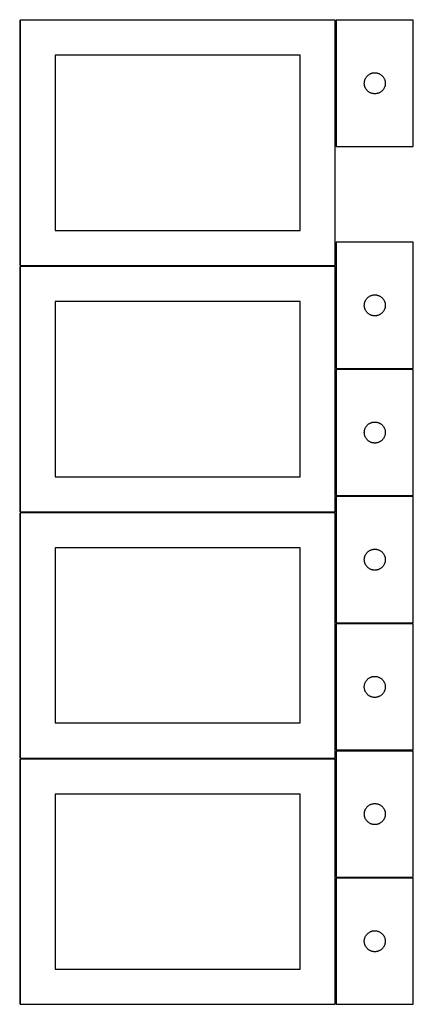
# Model space of a CAD drawing. Header units: millimetres. Extents: x 7 to 1493, y 7 to 2993.
# Tile 2 of 12: x 909 to 1471, y 7 to 1412. Entities that reach past the tile are written whole.
import ezdxf

# ---------------------------------------------------------------- set-up
doc = ezdxf.new("R2010")
doc.units = ezdxf.units.MM
doc.layers.add('COMMON', color=5, linetype='CONTINUOUS', true_color=0x0000ff)
doc.layers.add('CUT', color=7, linetype='CONTINUOUS', true_color=0x000000)

msp = doc.modelspace()

# ---------------------------------------------------------------- linework, layer by layer
at = {"layer": 'COMMON'}
for p, q in [((908.824235, 1411.074294), (908.824235, 1061.074294)), ((909.574236, 1411.824294), (1359.549609, 1411.824294)), ((1360.324236, 1411.074294), (1360.324236, 1231.074294)), ((1361.074237, 1411.824294), (1471.04961, 1411.824294)), ((1360.324236, 1094.123811), (1360.324236, 1061.074294)), ((908.824235, 1059.574293), (908.824235, 709.574293)), ((1359.574236, 1060.324294), (909.574236, 1060.324294)), ((1360.324236, 1059.574293), (1360.324236, 914.123811)), ((1360.324236, 912.62381), (1360.324236, 732.62381)), ((1361.074237, 913.37381), (1471.074237, 913.37381)), ((1361.099121, 731.873809), (1471.074237, 731.873809)), ((908.799608, 708.074292), (908.799608, 358.074292)), ((909.574236, 708.824292), (1359.549609, 708.824292)), ((1360.299609, 549.574341), (1360.299609, 369.574341)), ((1361.099121, 368.82434), (1471.04961, 368.82434)), ((908.774768, 356.549511), (908.774768, 6.549511)), ((1360.274769, 186.549511), (1360.274769, 6.549511))]:
    msp.add_line(p, q, dxfattribs=at)
at = {"layer": 'CUT'}
for p, q in [((1359.574236, 1411.074294), (909.574236, 1411.074294)), ((909.574236, 1411.074294), (909.574236, 1061.074294)), ((1359.574236, 1061.074294), (1359.574236, 1411.074294)), ((1471.074237, 1411.074294), (1361.074237, 1411.074294)), ((1361.074237, 1411.074294), (1361.074237, 1231.074294)), ((1471.074237, 1231.074294), (1471.074237, 1411.074294)), ((1309.574236, 1361.074294), (959.574236, 1361.074294)), ((959.574236, 1361.074294), (959.574236, 1111.074294)), ((1309.574236, 1111.074294), (1309.574236, 1361.074294)), ((1410.067428, 1334.819047), (1410.782955, 1335.110046)), ((1410.782955, 1335.110046), (1411.512514, 1335.363824)), ((1411.512514, 1335.363824), (1412.25417, 1335.57971)), ((1412.25417, 1335.57971), (1413.005956, 1335.757129)), ((1413.005956, 1335.757129), (1413.765878, 1335.895612)), ((1413.765878, 1335.895612), (1414.531922, 1335.994792)), ((1414.531922, 1335.994792), (1415.302055, 1336.054405)), ((1415.302055, 1336.054405), (1416.074237, 1336.074294)), ((1416.074237, 1336.074294), (1416.846418, 1336.054405)), ((1416.846418, 1336.054405), (1417.616552, 1335.994792)), ((1417.616552, 1335.994792), (1418.382595, 1335.895612)), ((1418.382595, 1335.895612), (1419.142518, 1335.757129)), ((1419.142518, 1335.757129), (1419.894303, 1335.57971)), ((1419.894303, 1335.57971), (1420.635959, 1335.363824)), ((1420.635959, 1335.363824), (1421.365518, 1335.110046)), ((1421.365518, 1335.110046), (1422.081045, 1334.819047)), ((1401.07921, 1321.460512), (1401.118974, 1322.231926)), ((1401.07921, 1320.688075), (1401.07921, 1321.460512)), ((1401.118974, 1322.231926), (1401.198397, 1323.000269)), ((1401.198397, 1323.000269), (1401.317267, 1323.763505)), ((1401.317267, 1323.763505), (1401.475271, 1324.51961)), ((1401.475271, 1324.51961), (1401.671989, 1325.266578)), ((1401.671989, 1325.266578), (1401.906898, 1326.002429)), ((1401.906898, 1326.002429), (1402.179377, 1326.725212)), ((1402.179377, 1326.725212), (1402.488703, 1327.43301)), ((1402.488703, 1327.43301), (1402.834055, 1328.123945)), ((1402.834055, 1328.123945), (1403.214517, 1328.796186)), ((1403.214517, 1328.796186), (1403.629081, 1329.44795)), ((1403.629081, 1329.44795), (1404.076648, 1330.077508)), ((1404.076648, 1330.077508), (1404.55603, 1330.683191)), ((1404.55603, 1330.683191), (1405.065956, 1331.263394)), ((1405.065956, 1331.263394), (1405.605074, 1331.816577)), ((1405.605074, 1331.816577), (1406.171955, 1332.341273)), ((1406.171955, 1332.341273), (1406.765094, 1332.836091)), ((1406.765094, 1332.836091), (1407.38292, 1333.299719)), ((1407.38292, 1333.299719), (1408.023794, 1333.730927)), ((1408.023794, 1333.730927), (1408.686016, 1334.128572)), ((1408.686016, 1334.128572), (1409.36783, 1334.4916)), ((1409.36783, 1334.4916), (1410.067428, 1334.819047)), ((1422.081045, 1334.819047), (1422.780644, 1334.4916)), ((1422.780644, 1334.4916), (1423.462458, 1334.128572)), ((1423.462458, 1334.128572), (1424.12468, 1333.730927)), ((1424.12468, 1333.730927), (1424.765553, 1333.299719)), ((1424.765553, 1333.299719), (1425.383379, 1332.836091)), ((1425.383379, 1332.836091), (1425.976518, 1332.341273)), ((1425.976518, 1332.341273), (1426.543399, 1331.816577)), ((1426.543399, 1331.816577), (1427.082517, 1331.263394)), ((1427.082517, 1331.263394), (1427.592443, 1330.683191)), ((1427.592443, 1330.683191), (1428.071825, 1330.077508)), ((1428.071825, 1330.077508), (1428.519392, 1329.44795)), ((1428.519392, 1329.44795), (1428.933956, 1328.796186)), ((1428.933956, 1328.796186), (1429.314419, 1328.123945)), ((1429.314419, 1328.123945), (1429.659771, 1327.43301)), ((1429.659771, 1327.43301), (1429.969096, 1326.725212)), ((1429.969096, 1326.725212), (1430.241575, 1326.002429)), ((1430.241575, 1326.002429), (1430.476485, 1325.266578)), ((1430.476485, 1325.266578), (1430.673202, 1324.51961)), ((1430.673202, 1324.51961), (1430.831206, 1323.763505)), ((1430.831206, 1323.763505), (1430.950077, 1323.000269)), ((1430.950077, 1323.000269), (1431.0295, 1322.231926)), ((1431.0295, 1322.231926), (1431.069264, 1321.460512)), ((1431.069264, 1321.460512), (1431.069264, 1320.688075)), ((1401.118974, 1319.916662), (1401.07921, 1320.688075)), ((1401.198397, 1319.148318), (1401.118974, 1319.916662)), ((1401.317267, 1318.385082), (1401.198397, 1319.148318)), ((1401.475271, 1317.628978), (1401.317267, 1318.385082)), ((1401.671989, 1316.882009), (1401.475271, 1317.628978)), ((1401.906898, 1316.146158), (1401.671989, 1316.882009)), ((1402.179377, 1315.423375), (1401.906898, 1316.146158)), ((1402.488703, 1314.715578), (1402.179377, 1315.423375)), ((1402.834055, 1314.024643), (1402.488703, 1314.715578)), ((1403.214517, 1313.352402), (1402.834055, 1314.024643)), ((1403.629081, 1312.700638), (1403.214517, 1313.352402)), ((1404.076648, 1312.07108), (1403.629081, 1312.700638)), ((1404.55603, 1311.465396), (1404.076648, 1312.07108)), ((1405.065956, 1310.885194), (1404.55603, 1311.465396)), ((1405.605074, 1310.332011), (1405.065956, 1310.885194)), ((1406.171955, 1309.807315), (1405.605074, 1310.332011)), ((1406.765094, 1309.312497), (1406.171955, 1309.807315)), ((1407.38292, 1308.848869), (1406.765094, 1309.312497)), ((1408.023794, 1308.41766), (1407.38292, 1308.848869)), ((1408.686016, 1308.020015), (1408.023794, 1308.41766)), ((1409.36783, 1307.656988), (1408.686016, 1308.020015)), ((1410.067428, 1307.32954), (1409.36783, 1307.656988)), ((1410.782955, 1307.038541), (1410.067428, 1307.32954)), ((1411.512514, 1306.784763), (1410.782955, 1307.038541)), ((1421.365518, 1307.038541), (1420.635959, 1306.784763)), ((1422.081045, 1307.32954), (1421.365518, 1307.038541)), ((1422.780644, 1307.656988), (1422.081045, 1307.32954)), ((1423.462458, 1308.020015), (1422.780644, 1307.656988)), ((1424.12468, 1308.41766), (1423.462458, 1308.020015)), ((1424.765553, 1308.848869), (1424.12468, 1308.41766)), ((1425.383379, 1309.312497), (1424.765553, 1308.848869)), ((1425.976518, 1309.807315), (1425.383379, 1309.312497)), ((1426.543399, 1310.332011), (1425.976518, 1309.807315)), ((1427.082517, 1310.885194), (1426.543399, 1310.332011)), ((1427.592443, 1311.465396), (1427.082517, 1310.885194)), ((1428.071825, 1312.07108), (1427.592443, 1311.465396)), ((1428.519392, 1312.700638), (1428.071825, 1312.07108)), ((1428.933956, 1313.352402), (1428.519392, 1312.700638)), ((1429.314419, 1314.024643), (1428.933956, 1313.352402)), ((1429.659771, 1314.715578), (1429.314419, 1314.024643)), ((1429.969096, 1315.423375), (1429.659771, 1314.715578)), ((1430.241575, 1316.146158), (1429.969096, 1315.423375)), ((1430.476485, 1316.882009), (1430.241575, 1316.146158)), ((1430.673202, 1317.628978), (1430.476485, 1316.882009)), ((1430.831206, 1318.385082), (1430.673202, 1317.628978)), ((1430.950077, 1319.148318), (1430.831206, 1318.385082)), ((1431.0295, 1319.916662), (1430.950077, 1319.148318)), ((1431.069264, 1320.688075), (1431.0295, 1319.916662)), ((1412.25417, 1306.568878), (1411.512514, 1306.784763)), ((1413.005956, 1306.391458), (1412.25417, 1306.568878)), ((1413.765878, 1306.252975), (1413.005956, 1306.391458)), ((1414.531922, 1306.153796), (1413.765878, 1306.252975)), ((1415.302055, 1306.094182), (1414.531922, 1306.153796)), ((1416.074237, 1306.074294), (1415.302055, 1306.094182)), ((1416.846418, 1306.094182), (1416.074237, 1306.074294)), ((1417.616552, 1306.153796), (1416.846418, 1306.094182)), ((1418.382595, 1306.252975), (1417.616552, 1306.153796)), ((1419.142518, 1306.391458), (1418.382595, 1306.252975)), ((1419.894303, 1306.568878), (1419.142518, 1306.391458)), ((1420.635959, 1306.784763), (1419.894303, 1306.568878)), ((1361.074237, 1231.074294), (1471.074237, 1231.074294)), ((959.574236, 1111.074294), (1309.574236, 1111.074294)), ((1471.074237, 1094.123811), (1361.074237, 1094.123811)), ((1361.074237, 1094.123811), (1361.074237, 914.123811)), ((1471.074237, 914.123811), (1471.074237, 1094.123811)), ((909.574236, 1061.074294), (1359.574236, 1061.074294)), ((1359.574236, 1059.574293), (909.574236, 1059.574293)), ((909.574236, 1059.574293), (909.574236, 709.574293)), ((1359.574236, 709.574293), (1359.574236, 1059.574293)), ((1402.834055, 1011.173462), (1403.214517, 1011.845703)), ((1403.214517, 1011.845703), (1403.629081, 1012.497467)), ((1403.629081, 1012.497467), (1404.076648, 1013.127025)), ((1404.076648, 1013.127025), (1404.55603, 1013.732709)), ((1404.55603, 1013.732709), (1405.065956, 1014.312911)), ((1405.065956, 1014.312911), (1405.605074, 1014.866094)), ((1405.605074, 1014.866094), (1406.171955, 1015.39079)), ((1406.171955, 1015.39079), (1406.765094, 1015.885608)), ((1406.765094, 1015.885608), (1407.38292, 1016.349236)), ((1407.38292, 1016.349236), (1408.023794, 1016.780445)), ((1408.023794, 1016.780445), (1408.686016, 1017.17809)), ((1408.686016, 1017.17809), (1409.36783, 1017.541117)), ((1409.36783, 1017.541117), (1410.067428, 1017.868565)), ((1410.067428, 1017.868565), (1410.782955, 1018.159564)), ((1410.782955, 1018.159564), (1411.512514, 1018.413342)), ((1411.512514, 1018.413342), (1412.25417, 1018.629227)), ((1412.25417, 1018.629227), (1413.005956, 1018.806646)), ((1413.005956, 1018.806646), (1413.765878, 1018.94513)), ((1413.765878, 1018.94513), (1414.531922, 1019.044309)), ((1414.531922, 1019.044309), (1415.302055, 1019.103923)), ((1415.302055, 1019.103923), (1416.074237, 1019.123811)), ((1416.074237, 1019.123811), (1416.846418, 1019.103923)), ((1416.846418, 1019.103923), (1417.616552, 1019.044309)), ((1417.616552, 1019.044309), (1418.382595, 1018.94513)), ((1418.382595, 1018.94513), (1419.142518, 1018.806646)), ((1419.142518, 1018.806646), (1419.894303, 1018.629227)), ((1419.894303, 1018.629227), (1420.635959, 1018.413342)), ((1420.635959, 1018.413342), (1421.365518, 1018.159564)), ((1421.365518, 1018.159564), (1422.081045, 1017.868565)), ((1422.081045, 1017.868565), (1422.780644, 1017.541117)), ((1422.780644, 1017.541117), (1423.462458, 1017.17809)), ((1423.462458, 1017.17809), (1424.12468, 1016.780445)), ((1424.12468, 1016.780445), (1424.765553, 1016.349236)), ((1424.765553, 1016.349236), (1425.383379, 1015.885608)), ((1425.383379, 1015.885608), (1425.976518, 1015.39079)), ((1425.976518, 1015.39079), (1426.543399, 1014.866094)), ((1426.543399, 1014.866094), (1427.082517, 1014.312911)), ((1427.082517, 1014.312911), (1427.592443, 1013.732709)), ((1427.592443, 1013.732709), (1428.071825, 1013.127025)), ((1428.071825, 1013.127025), (1428.519392, 1012.497467)), ((1428.519392, 1012.497467), (1428.933956, 1011.845703)), ((1428.933956, 1011.845703), (1429.314419, 1011.173462)), ((1309.574236, 1009.574293), (959.574236, 1009.574293)), ((959.574236, 1009.574293), (959.574236, 759.574293)), ((1309.574236, 759.574293), (1309.574236, 1009.574293)), ((1401.07921, 1004.51003), (1401.118974, 1005.281443)), ((1401.07921, 1003.737593), (1401.07921, 1004.51003)), ((1401.118974, 1002.966179), (1401.07921, 1003.737593)), ((1401.118974, 1005.281443), (1401.198397, 1006.049787)), ((1401.198397, 1002.197836), (1401.118974, 1002.966179)), ((1401.198397, 1006.049787), (1401.317267, 1006.813023)), ((1401.317267, 1001.4346), (1401.198397, 1002.197836)), ((1401.317267, 1006.813023), (1401.475271, 1007.569127)), ((1401.475271, 1000.678495), (1401.317267, 1001.4346)), ((1401.475271, 1007.569127), (1401.671989, 1008.316096)), ((1401.671989, 999.931527), (1401.475271, 1000.678495)), ((1401.671989, 1008.316096), (1401.906898, 1009.051947)), ((1401.906898, 999.195675), (1401.671989, 999.931527)), ((1401.906898, 1009.051947), (1402.179377, 1009.77473)), ((1402.179377, 998.472893), (1401.906898, 999.195675)), ((1402.179377, 1009.77473), (1402.488703, 1010.482527)), ((1402.488703, 997.765095), (1402.179377, 998.472893)), ((1402.488703, 1010.482527), (1402.834055, 1011.173462)), ((1402.834055, 997.07416), (1402.488703, 997.765095)), ((1429.314419, 1011.173462), (1429.659771, 1010.482527)), ((1429.659771, 997.765095), (1429.314419, 997.07416)), ((1429.659771, 1010.482527), (1429.969096, 1009.77473)), ((1429.969096, 998.472893), (1429.659771, 997.765095)), ((1429.969096, 1009.77473), (1430.241575, 1009.051947)), ((1430.241575, 999.195675), (1429.969096, 998.472893)), ((1430.241575, 1009.051947), (1430.476485, 1008.316096)), ((1430.476485, 999.931527), (1430.241575, 999.195675)), ((1430.476485, 1008.316096), (1430.673202, 1007.569127)), ((1430.673202, 1000.678495), (1430.476485, 999.931527)), ((1430.673202, 1007.569127), (1430.831206, 1006.813023)), ((1430.831206, 1001.4346), (1430.673202, 1000.678495)), ((1430.831206, 1006.813023), (1430.950077, 1006.049787)), ((1430.950077, 1002.197836), (1430.831206, 1001.4346)), ((1430.950077, 1006.049787), (1431.0295, 1005.281443)), ((1431.0295, 1002.966179), (1430.950077, 1002.197836)), ((1431.0295, 1005.281443), (1431.069264, 1004.51003)), ((1431.069264, 1003.737593), (1431.0295, 1002.966179)), ((1431.069264, 1004.51003), (1431.069264, 1003.737593)), ((1403.214517, 996.401919), (1402.834055, 997.07416)), ((1403.629081, 995.750155), (1403.214517, 996.401919)), ((1404.076648, 995.120597), (1403.629081, 995.750155)), ((1404.55603, 994.514914), (1404.076648, 995.120597)), ((1405.065956, 993.934711), (1404.55603, 994.514914)), ((1405.605074, 993.381528), (1405.065956, 993.934711)), ((1406.171955, 992.856832), (1405.605074, 993.381528)), ((1406.765094, 992.362014), (1406.171955, 992.856832)), ((1407.38292, 991.898386), (1406.765094, 992.362014)), ((1408.023794, 991.467178), (1407.38292, 991.898386)), ((1408.686016, 991.069533), (1408.023794, 991.467178)), ((1409.36783, 990.706505), (1408.686016, 991.069533)), ((1410.067428, 990.379058), (1409.36783, 990.706505)), ((1410.782955, 990.088059), (1410.067428, 990.379058)), ((1411.512514, 989.834281), (1410.782955, 990.088059)), ((1412.25417, 989.618395), (1411.512514, 989.834281)), ((1413.005956, 989.440976), (1412.25417, 989.618395)), ((1413.765878, 989.302493), (1413.005956, 989.440976)), ((1414.531922, 989.203313), (1413.765878, 989.302493)), ((1415.302055, 989.1437), (1414.531922, 989.203313)), ((1416.074237, 989.123811), (1415.302055, 989.1437)), ((1416.846418, 989.1437), (1416.074237, 989.123811)), ((1417.616552, 989.203313), (1416.846418, 989.1437)), ((1418.382595, 989.302493), (1417.616552, 989.203313)), ((1419.142518, 989.440976), (1418.382595, 989.302493)), ((1419.894303, 989.618395), (1419.142518, 989.440976)), ((1420.635959, 989.834281), (1419.894303, 989.618395)), ((1421.365518, 990.088059), (1420.635959, 989.834281)), ((1422.081045, 990.379058), (1421.365518, 990.088059)), ((1422.780644, 990.706505), (1422.081045, 990.379058)), ((1423.462458, 991.069533), (1422.780644, 990.706505)), ((1424.12468, 991.467178), (1423.462458, 991.069533)), ((1424.765553, 991.898386), (1424.12468, 991.467178)), ((1425.383379, 992.362014), (1424.765553, 991.898386)), ((1425.976518, 992.856832), (1425.383379, 992.362014)), ((1426.543399, 993.381528), (1425.976518, 992.856832)), ((1427.082517, 993.934711), (1426.543399, 993.381528)), ((1427.592443, 994.514914), (1427.082517, 993.934711)), ((1428.071825, 995.120597), (1427.592443, 994.514914)), ((1428.519392, 995.750155), (1428.071825, 995.120597)), ((1428.933956, 996.401919), (1428.519392, 995.750155)), ((1429.314419, 997.07416), (1428.933956, 996.401919)), ((1361.074237, 914.123811), (1471.074237, 914.123811)), ((1471.074237, 912.62381), (1361.074237, 912.62381)), ((1361.074237, 912.62381), (1361.074237, 732.62381)), ((1471.074237, 732.62381), (1471.074237, 912.62381)), ((1402.488703, 828.982526), (1402.834055, 829.673461)), ((1402.834055, 829.673461), (1403.214517, 830.345702)), ((1403.214517, 830.345702), (1403.629081, 830.997466)), ((1403.629081, 830.997466), (1404.076648, 831.627024)), ((1404.076648, 831.627024), (1404.55603, 832.232708)), ((1404.55603, 832.232708), (1405.065956, 832.81291)), ((1405.065956, 832.81291), (1405.605074, 833.366093)), ((1405.605074, 833.366093), (1406.171955, 833.890789)), ((1406.171955, 833.890789), (1406.765094, 834.385607)), ((1406.765094, 834.385607), (1407.38292, 834.849235)), ((1407.38292, 834.849235), (1408.023794, 835.280444)), ((1408.023794, 835.280444), (1408.686016, 835.678089)), ((1408.686016, 835.678089), (1409.36783, 836.041116)), ((1409.36783, 836.041116), (1410.067428, 836.368564)), ((1410.067428, 836.368564), (1410.782955, 836.659563)), ((1410.782955, 836.659563), (1411.512514, 836.913341)), ((1411.512514, 836.913341), (1412.25417, 837.129226)), ((1412.25417, 837.129226), (1413.005956, 837.306645)), ((1413.005956, 837.306645), (1413.765878, 837.445129)), ((1413.765878, 837.445129), (1414.531922, 837.544308)), ((1414.531922, 837.544308), (1415.302055, 837.603922)), ((1415.302055, 837.603922), (1416.074237, 837.62381)), ((1416.074237, 837.62381), (1416.846418, 837.603922)), ((1416.846418, 837.603922), (1417.616552, 837.544308)), ((1417.616552, 837.544308), (1418.382595, 837.445129)), ((1418.382595, 837.445129), (1419.142518, 837.306645)), ((1419.142518, 837.306645), (1419.894303, 837.129226)), ((1419.894303, 837.129226), (1420.635959, 836.913341)), ((1420.635959, 836.913341), (1421.365518, 836.659563)), ((1421.365518, 836.659563), (1422.081045, 836.368564)), ((1422.081045, 836.368564), (1422.780644, 836.041116)), ((1422.780644, 836.041116), (1423.462458, 835.678089)), ((1423.462458, 835.678089), (1424.12468, 835.280444)), ((1424.12468, 835.280444), (1424.765553, 834.849235)), ((1424.765553, 834.849235), (1425.383379, 834.385607)), ((1425.383379, 834.385607), (1425.976518, 833.890789)), ((1425.976518, 833.890789), (1426.543399, 833.366093)), ((1426.543399, 833.366093), (1427.082517, 832.81291)), ((1427.082517, 832.81291), (1427.592443, 832.232708)), ((1427.592443, 832.232708), (1428.071825, 831.627024)), ((1428.071825, 831.627024), (1428.519392, 830.997466)), ((1428.519392, 830.997466), (1428.933956, 830.345702)), ((1428.933956, 830.345702), (1429.314419, 829.673461)), ((1429.314419, 829.673461), (1429.659771, 828.982526)), ((1401.07921, 823.010029), (1401.118974, 823.781442)), ((1401.07921, 822.237592), (1401.07921, 823.010029)), ((1401.118974, 821.466178), (1401.07921, 822.237592)), ((1401.118974, 823.781442), (1401.198397, 824.549786)), ((1401.198397, 820.697835), (1401.118974, 821.466178)), ((1401.198397, 824.549786), (1401.317267, 825.313022)), ((1401.317267, 819.934599), (1401.198397, 820.697835)), ((1401.317267, 825.313022), (1401.475271, 826.069126)), ((1401.475271, 819.178494), (1401.317267, 819.934599)), ((1401.475271, 826.069126), (1401.671989, 826.816095)), ((1401.671989, 818.431526), (1401.475271, 819.178494)), ((1401.671989, 826.816095), (1401.906898, 827.551946)), ((1401.906898, 817.695674), (1401.671989, 818.431526)), ((1401.906898, 827.551946), (1402.179377, 828.274729)), ((1402.179377, 816.972892), (1401.906898, 817.695674)), ((1402.179377, 828.274729), (1402.488703, 828.982526)), ((1402.488703, 816.265094), (1402.179377, 816.972892)), ((1402.834055, 815.574159), (1402.488703, 816.265094)), ((1403.214517, 814.901918), (1402.834055, 815.574159)), ((1429.314419, 815.574159), (1428.933956, 814.901918)), ((1429.659771, 816.265094), (1429.314419, 815.574159)), ((1429.659771, 828.982526), (1429.969096, 828.274729)), ((1429.969096, 816.972892), (1429.659771, 816.265094)), ((1429.969096, 828.274729), (1430.241575, 827.551946)), ((1430.241575, 817.695674), (1429.969096, 816.972892)), ((1430.241575, 827.551946), (1430.476485, 826.816095)), ((1430.476485, 818.431526), (1430.241575, 817.695674)), ((1430.476485, 826.816095), (1430.673202, 826.069126)), ((1430.673202, 819.178494), (1430.476485, 818.431526)), ((1430.673202, 826.069126), (1430.831206, 825.313022)), ((1430.831206, 819.934599), (1430.673202, 819.178494)), ((1430.831206, 825.313022), (1430.950077, 824.549786)), ((1430.950077, 820.697835), (1430.831206, 819.934599)), ((1430.950077, 824.549786), (1431.0295, 823.781442)), ((1431.0295, 821.466178), (1430.950077, 820.697835)), ((1431.0295, 823.781442), (1431.069264, 823.010029)), ((1431.069264, 822.237592), (1431.0295, 821.466178)), ((1431.069264, 823.010029), (1431.069264, 822.237592)), ((1403.629081, 814.250154), (1403.214517, 814.901918)), ((1404.076648, 813.620596), (1403.629081, 814.250154)), ((1404.55603, 813.014913), (1404.076648, 813.620596)), ((1405.065956, 812.43471), (1404.55603, 813.014913)), ((1405.605074, 811.881527), (1405.065956, 812.43471)), ((1406.171955, 811.356831), (1405.605074, 811.881527)), ((1406.765094, 810.862013), (1406.171955, 811.356831)), ((1407.38292, 810.398385), (1406.765094, 810.862013)), ((1408.023794, 809.967177), (1407.38292, 810.398385)), ((1408.686016, 809.569532), (1408.023794, 809.967177)), ((1409.36783, 809.206504), (1408.686016, 809.569532)), ((1410.067428, 808.879057), (1409.36783, 809.206504)), ((1410.782955, 808.588058), (1410.067428, 808.879057)), ((1411.512514, 808.33428), (1410.782955, 808.588058)), ((1412.25417, 808.118394), (1411.512514, 808.33428)), ((1413.005956, 807.940975), (1412.25417, 808.118394)), ((1413.765878, 807.802492), (1413.005956, 807.940975)), ((1414.531922, 807.703312), (1413.765878, 807.802492)), ((1415.302055, 807.643699), (1414.531922, 807.703312)), ((1416.074237, 807.62381), (1415.302055, 807.643699)), ((1416.846418, 807.643699), (1416.074237, 807.62381)), ((1417.616552, 807.703312), (1416.846418, 807.643699)), ((1418.382595, 807.802492), (1417.616552, 807.703312)), ((1419.142518, 807.940975), (1418.382595, 807.802492)), ((1419.894303, 808.118394), (1419.142518, 807.940975)), ((1420.635959, 808.33428), (1419.894303, 808.118394)), ((1421.365518, 808.588058), (1420.635959, 808.33428)), ((1422.081045, 808.879057), (1421.365518, 808.588058)), ((1422.780644, 809.206504), (1422.081045, 808.879057)), ((1423.462458, 809.569532), (1422.780644, 809.206504)), ((1424.12468, 809.967177), (1423.462458, 809.569532)), ((1424.765553, 810.398385), (1424.12468, 809.967177)), ((1425.383379, 810.862013), (1424.765553, 810.398385)), ((1425.976518, 811.356831), (1425.383379, 810.862013)), ((1426.543399, 811.881527), (1425.976518, 811.356831)), ((1427.082517, 812.43471), (1426.543399, 811.881527)), ((1427.592443, 813.014913), (1427.082517, 812.43471)), ((1428.071825, 813.620596), (1427.592443, 813.014913)), ((1428.519392, 814.250154), (1428.071825, 813.620596)), ((1428.933956, 814.901918), (1428.519392, 814.250154)), ((959.574236, 759.574293), (1309.574236, 759.574293)), ((1361.074237, 732.62381), (1471.074237, 732.62381)), ((1471.099121, 731.123809), (1361.099121, 731.123809)), ((1361.099121, 731.123809), (1361.099121, 551.123809)), ((1471.099121, 551.123809), (1471.099121, 731.123809)), ((1359.549609, 708.074292), (909.549609, 708.074292)), ((909.549609, 708.074292), (909.549609, 358.074292)), ((909.574236, 709.574293), (1359.574236, 709.574293)), ((1359.549609, 358.074292), (1359.549609, 708.074292)), ((1309.549609, 658.074292), (959.549609, 658.074292)), ((959.549609, 658.074292), (959.549609, 408.074292)), ((1309.549609, 408.074292), (1309.549609, 658.074292)), ((1401.931782, 646.051945), (1402.204261, 646.774728)), ((1402.204261, 646.774728), (1402.513587, 647.482525)), ((1402.513587, 647.482525), (1402.858939, 648.17346)), ((1402.858939, 648.17346), (1403.239401, 648.845701)), ((1403.239401, 648.845701), (1403.653965, 649.497465)), ((1403.653965, 649.497465), (1404.101532, 650.127023)), ((1404.101532, 650.127023), (1404.580914, 650.732707)), ((1404.580914, 650.732707), (1405.09084, 651.312909)), ((1405.09084, 651.312909), (1405.629958, 651.866092)), ((1405.629958, 651.866092), (1406.196839, 652.390788)), ((1406.196839, 652.390788), (1406.789978, 652.885606)), ((1406.789978, 652.885606), (1407.407804, 653.349234)), ((1407.407804, 653.349234), (1408.048678, 653.780443)), ((1408.048678, 653.780443), (1408.7109, 654.178088)), ((1408.7109, 654.178088), (1409.392714, 654.541115)), ((1409.392714, 654.541115), (1410.092312, 654.868563)), ((1410.092312, 654.868563), (1410.807839, 655.159562)), ((1410.807839, 655.159562), (1411.537398, 655.41334)), ((1411.537398, 655.41334), (1412.279054, 655.629225)), ((1412.279054, 655.629225), (1413.03084, 655.806644)), ((1413.03084, 655.806644), (1413.790762, 655.945128)), ((1413.790762, 655.945128), (1414.556806, 656.044307)), ((1414.556806, 656.044307), (1415.326939, 656.103921)), ((1415.326939, 656.103921), (1416.099121, 656.123809)), ((1416.099121, 656.123809), (1416.871302, 656.103921)), ((1416.871302, 656.103921), (1417.641436, 656.044307)), ((1417.641436, 656.044307), (1418.407479, 655.945128)), ((1418.407479, 655.945128), (1419.167402, 655.806644)), ((1419.167402, 655.806644), (1419.919187, 655.629225)), ((1419.919187, 655.629225), (1420.660843, 655.41334)), ((1420.660843, 655.41334), (1421.390402, 655.159562)), ((1421.390402, 655.159562), (1422.105929, 654.868563)), ((1422.105929, 654.868563), (1422.805528, 654.541115)), ((1422.805528, 654.541115), (1423.487342, 654.178088)), ((1423.487342, 654.178088), (1424.149564, 653.780443)), ((1424.149564, 653.780443), (1424.790437, 653.349234)), ((1424.790437, 653.349234), (1425.408263, 652.885606)), ((1425.408263, 652.885606), (1426.001402, 652.390788)), ((1426.001402, 652.390788), (1426.568283, 651.866092)), ((1426.568283, 651.866092), (1427.107401, 651.312909)), ((1427.107401, 651.312909), (1427.617327, 650.732707)), ((1427.617327, 650.732707), (1428.096709, 650.127023)), ((1428.096709, 650.127023), (1428.544276, 649.497465)), ((1428.544276, 649.497465), (1428.95884, 648.845701)), ((1428.95884, 648.845701), (1429.339303, 648.17346)), ((1429.339303, 648.17346), (1429.684655, 647.482525)), ((1429.684655, 647.482525), (1429.99398, 646.774728)), ((1429.99398, 646.774728), (1430.266459, 646.051945)), ((1401.104094, 641.510028), (1401.143858, 642.281441)), ((1401.104094, 640.737591), (1401.104094, 641.510028)), ((1401.143858, 639.966177), (1401.104094, 640.737591)), ((1401.143858, 642.281441), (1401.223281, 643.049785)), ((1401.223281, 639.197834), (1401.143858, 639.966177)), ((1401.223281, 643.049785), (1401.342151, 643.813021)), ((1401.342151, 638.434598), (1401.223281, 639.197834)), ((1401.342151, 643.813021), (1401.500155, 644.569125)), ((1401.500155, 637.678493), (1401.342151, 638.434598)), ((1401.500155, 644.569125), (1401.696873, 645.316094)), ((1401.696873, 636.931525), (1401.500155, 637.678493)), ((1401.696873, 645.316094), (1401.931782, 646.051945)), ((1401.931782, 636.195673), (1401.696873, 636.931525)), ((1402.204261, 635.472891), (1401.931782, 636.195673)), ((1402.513587, 634.765093), (1402.204261, 635.472891)), ((1402.858939, 634.074158), (1402.513587, 634.765093)), ((1403.239401, 633.401917), (1402.858939, 634.074158)), ((1403.653965, 632.750153), (1403.239401, 633.401917)), ((1404.101532, 632.120595), (1403.653965, 632.750153)), ((1428.544276, 632.750153), (1428.096709, 632.120595)), ((1428.95884, 633.401917), (1428.544276, 632.750153)), ((1429.339303, 634.074158), (1428.95884, 633.401917)), ((1429.684655, 634.765093), (1429.339303, 634.074158)), ((1429.99398, 635.472891), (1429.684655, 634.765093)), ((1430.266459, 636.195673), (1429.99398, 635.472891)), ((1430.266459, 646.051945), (1430.501369, 645.316094)), ((1430.501369, 636.931525), (1430.266459, 636.195673)), ((1430.501369, 645.316094), (1430.698086, 644.569125)), ((1430.698086, 637.678493), (1430.501369, 636.931525)), ((1430.698086, 644.569125), (1430.85609, 643.813021)), ((1430.85609, 638.434598), (1430.698086, 637.678493)), ((1430.85609, 643.813021), (1430.974961, 643.049785)), ((1430.974961, 639.197834), (1430.85609, 638.434598)), ((1430.974961, 643.049785), (1431.054384, 642.281441)), ((1431.054384, 639.966177), (1430.974961, 639.197834)), ((1431.054384, 642.281441), (1431.094148, 641.510028)), ((1431.094148, 640.737591), (1431.054384, 639.966177)), ((1431.094148, 641.510028), (1431.094148, 640.737591)), ((1404.580914, 631.514912), (1404.101532, 632.120595)), ((1405.09084, 630.934709), (1404.580914, 631.514912)), ((1405.629958, 630.381526), (1405.09084, 630.934709)), ((1406.196839, 629.85683), (1405.629958, 630.381526)), ((1406.789978, 629.362012), (1406.196839, 629.85683)), ((1407.407804, 628.898384), (1406.789978, 629.362012)), ((1408.048678, 628.467176), (1407.407804, 628.898384)), ((1408.7109, 628.069531), (1408.048678, 628.467176)), ((1409.392714, 627.706503), (1408.7109, 628.069531)), ((1410.092312, 627.379056), (1409.392714, 627.706503)), ((1410.807839, 627.088057), (1410.092312, 627.379056)), ((1411.537398, 626.834279), (1410.807839, 627.088057)), ((1412.279054, 626.618393), (1411.537398, 626.834279)), ((1413.03084, 626.440974), (1412.279054, 626.618393)), ((1413.790762, 626.302491), (1413.03084, 626.440974)), ((1414.556806, 626.203311), (1413.790762, 626.302491)), ((1415.326939, 626.143698), (1414.556806, 626.203311)), ((1416.099121, 626.123809), (1415.326939, 626.143698)), ((1416.871302, 626.143698), (1416.099121, 626.123809)), ((1417.641436, 626.203311), (1416.871302, 626.143698)), ((1418.407479, 626.302491), (1417.641436, 626.203311)), ((1419.167402, 626.440974), (1418.407479, 626.302491)), ((1419.919187, 626.618393), (1419.167402, 626.440974)), ((1420.660843, 626.834279), (1419.919187, 626.618393)), ((1421.390402, 627.088057), (1420.660843, 626.834279)), ((1422.105929, 627.379056), (1421.390402, 627.088057)), ((1422.805528, 627.706503), (1422.105929, 627.379056)), ((1423.487342, 628.069531), (1422.805528, 627.706503)), ((1424.149564, 628.467176), (1423.487342, 628.069531)), ((1424.790437, 628.898384), (1424.149564, 628.467176)), ((1425.408263, 629.362012), (1424.790437, 628.898384)), ((1426.001402, 629.85683), (1425.408263, 629.362012)), ((1426.568283, 630.381526), (1426.001402, 629.85683)), ((1427.107401, 630.934709), (1426.568283, 630.381526)), ((1427.617327, 631.514912), (1427.107401, 630.934709)), ((1428.096709, 632.120595), (1427.617327, 631.514912)), ((1471.04961, 549.574341), (1361.04961, 549.574341)), ((1361.04961, 549.574341), (1361.04961, 369.574341)), ((1361.099121, 551.123809), (1471.099121, 551.123809)), ((1471.04961, 369.574341), (1471.04961, 549.574341)), ((1401.450644, 463.019657), (1401.647362, 463.766626)), ((1401.647362, 463.766626), (1401.882272, 464.502477)), ((1401.882272, 464.502477), (1402.15475, 465.22526)), ((1402.15475, 465.22526), (1402.464076, 465.933057)), ((1402.464076, 465.933057), (1402.809428, 466.623992)), ((1402.809428, 466.623992), (1403.189891, 467.296233)), ((1403.189891, 467.296233), (1403.604455, 467.947997)), ((1403.604455, 467.947997), (1404.052021, 468.577555)), ((1404.052021, 468.577555), (1404.531403, 469.183239)), ((1404.531403, 469.183239), (1405.04133, 469.763441)), ((1405.04133, 469.763441), (1405.580448, 470.316624)), ((1405.580448, 470.316624), (1406.147328, 470.84132)), ((1406.147328, 470.84132), (1406.740468, 471.336138)), ((1406.740468, 471.336138), (1407.358294, 471.799766)), ((1407.358294, 471.799766), (1407.999167, 472.230975)), ((1407.999167, 472.230975), (1408.661389, 472.62862)), ((1408.661389, 472.62862), (1409.343203, 472.991647)), ((1409.343203, 472.991647), (1410.042801, 473.319095)), ((1410.042801, 473.319095), (1410.758329, 473.610094)), ((1410.758329, 473.610094), (1411.487888, 473.863872)), ((1411.487888, 473.863872), (1412.229543, 474.079757)), ((1412.229543, 474.079757), (1412.981329, 474.257177)), ((1412.981329, 474.257177), (1413.741251, 474.39566)), ((1413.741251, 474.39566), (1414.507295, 474.494839)), ((1414.507295, 474.494839), (1415.277429, 474.554453)), ((1415.277429, 474.554453), (1416.04961, 474.574341)), ((1416.04961, 474.574341), (1416.821791, 474.554453)), ((1416.821791, 474.554453), (1417.591925, 474.494839)), ((1417.591925, 474.494839), (1418.357969, 474.39566)), ((1418.357969, 474.39566), (1419.117891, 474.257177)), ((1419.117891, 474.257177), (1419.869677, 474.079757)), ((1419.869677, 474.079757), (1420.611332, 473.863872)), ((1420.611332, 473.863872), (1421.340891, 473.610094)), ((1421.340891, 473.610094), (1422.056419, 473.319095)), ((1422.056419, 473.319095), (1422.756017, 472.991647)), ((1422.756017, 472.991647), (1423.437831, 472.62862)), ((1423.437831, 472.62862), (1424.100053, 472.230975)), ((1424.100053, 472.230975), (1424.740926, 471.799766)), ((1424.740926, 471.799766), (1425.358752, 471.336138)), ((1425.358752, 471.336138), (1425.951892, 470.84132)), ((1425.951892, 470.84132), (1426.518772, 470.316624)), ((1426.518772, 470.316624), (1427.05789, 469.763441)), ((1427.05789, 469.763441), (1427.567817, 469.183239)), ((1427.567817, 469.183239), (1428.047199, 468.577555)), ((1428.047199, 468.577555), (1428.494765, 467.947997)), ((1428.494765, 467.947997), (1428.909329, 467.296233)), ((1428.909329, 467.296233), (1429.289792, 466.623992)), ((1429.289792, 466.623992), (1429.635144, 465.933057)), ((1429.635144, 465.933057), (1429.94447, 465.22526)), ((1429.94447, 465.22526), (1430.216948, 464.502477)), ((1430.216948, 464.502477), (1430.451858, 463.766626)), ((1430.451858, 463.766626), (1430.648576, 463.019657)), ((1401.054583, 459.96056), (1401.094347, 460.731973)), ((1401.054583, 459.188123), (1401.054583, 459.96056)), ((1401.094347, 458.416709), (1401.054583, 459.188123)), ((1401.094347, 460.731973), (1401.17377, 461.500317)), ((1401.17377, 457.648366), (1401.094347, 458.416709)), ((1401.17377, 461.500317), (1401.292641, 462.263553)), ((1401.292641, 456.88513), (1401.17377, 457.648366)), ((1401.292641, 462.263553), (1401.450644, 463.019657)), ((1401.450644, 456.129025), (1401.292641, 456.88513)), ((1401.647362, 455.382057), (1401.450644, 456.129025)), ((1401.882272, 454.646205), (1401.647362, 455.382057)), ((1402.15475, 453.923423), (1401.882272, 454.646205)), ((1402.464076, 453.215625), (1402.15475, 453.923423)), ((1402.809428, 452.52469), (1402.464076, 453.215625)), ((1403.189891, 451.852449), (1402.809428, 452.52469)), ((1403.604455, 451.200685), (1403.189891, 451.852449)), ((1404.052021, 450.571127), (1403.604455, 451.200685)), ((1404.531403, 449.965444), (1404.052021, 450.571127)), ((1405.04133, 449.385241), (1404.531403, 449.965444)), ((1427.567817, 449.965444), (1427.05789, 449.385241)), ((1428.047199, 450.571127), (1427.567817, 449.965444)), ((1428.494765, 451.200685), (1428.047199, 450.571127)), ((1428.909329, 451.852449), (1428.494765, 451.200685)), ((1429.289792, 452.52469), (1428.909329, 451.852449)), ((1429.635144, 453.215625), (1429.289792, 452.52469)), ((1429.94447, 453.923423), (1429.635144, 453.215625)), ((1430.216948, 454.646205), (1429.94447, 453.923423)), ((1430.451858, 455.382057), (1430.216948, 454.646205)), ((1430.648576, 456.129025), (1430.451858, 455.382057)), ((1430.648576, 463.019657), (1430.806579, 462.263553)), ((1430.806579, 456.88513), (1430.648576, 456.129025)), ((1430.806579, 462.263553), (1430.92545, 461.500317)), ((1430.92545, 457.648366), (1430.806579, 456.88513)), ((1430.92545, 461.500317), (1431.004873, 460.731973)), ((1431.004873, 458.416709), (1430.92545, 457.648366)), ((1431.004873, 460.731973), (1431.044637, 459.96056)), ((1431.044637, 459.188123), (1431.004873, 458.416709)), ((1431.044637, 459.96056), (1431.044637, 459.188123)), ((1405.580448, 448.832058), (1405.04133, 449.385241)), ((1406.147328, 448.307362), (1405.580448, 448.832058)), ((1406.740468, 447.812544), (1406.147328, 448.307362)), ((1407.358294, 447.348916), (1406.740468, 447.812544)), ((1407.999167, 446.917708), (1407.358294, 447.348916)), ((1408.661389, 446.520063), (1407.999167, 446.917708)), ((1409.343203, 446.157035), (1408.661389, 446.520063)), ((1410.042801, 445.829588), (1409.343203, 446.157035)), ((1410.758329, 445.538589), (1410.042801, 445.829588)), ((1411.487888, 445.284811), (1410.758329, 445.538589)), ((1412.229543, 445.068925), (1411.487888, 445.284811)), ((1412.981329, 444.891506), (1412.229543, 445.068925)), ((1413.741251, 444.753023), (1412.981329, 444.891506)), ((1414.507295, 444.653843), (1413.741251, 444.753023)), ((1415.277429, 444.59423), (1414.507295, 444.653843)), ((1416.04961, 444.574341), (1415.277429, 444.59423)), ((1416.821791, 444.59423), (1416.04961, 444.574341)), ((1417.591925, 444.653843), (1416.821791, 444.59423)), ((1418.357969, 444.753023), (1417.591925, 444.653843)), ((1419.117891, 444.891506), (1418.357969, 444.753023)), ((1419.869677, 445.068925), (1419.117891, 444.891506)), ((1420.611332, 445.284811), (1419.869677, 445.068925)), ((1421.340891, 445.538589), (1420.611332, 445.284811)), ((1422.056419, 445.829588), (1421.340891, 445.538589)), ((1422.756017, 446.157035), (1422.056419, 445.829588)), ((1423.437831, 446.520063), (1422.756017, 446.157035)), ((1424.100053, 446.917708), (1423.437831, 446.520063)), ((1424.740926, 447.348916), (1424.100053, 446.917708)), ((1425.358752, 447.812544), (1424.740926, 447.348916)), ((1425.951892, 448.307362), (1425.358752, 447.812544)), ((1426.518772, 448.832058), (1425.951892, 448.307362)), ((1427.05789, 449.385241), (1426.518772, 448.832058)), ((959.549609, 408.074292), (1309.549609, 408.074292)), ((1361.04961, 369.574341), (1471.04961, 369.574341)), ((1471.099121, 368.07434), (1361.099121, 368.07434)), ((1361.099121, 368.07434), (1361.099121, 188.07434)), ((1471.099121, 188.07434), (1471.099121, 368.07434)), ((1359.524769, 356.549511), (909.524769, 356.549511)), ((909.524769, 356.549511), (909.524769, 6.549511)), ((909.549609, 358.074292), (1359.549609, 358.074292)), ((1359.524769, 6.549511), (1359.524769, 356.549511)), ((1309.524769, 306.549511), (959.524769, 306.549511)), ((959.524769, 306.549511), (959.524769, 56.549511)), ((1309.524769, 56.549511), (1309.524769, 306.549511)), ((1401.342151, 280.763552), (1401.500155, 281.519656)), ((1401.500155, 281.519656), (1401.696873, 282.266625)), ((1401.696873, 282.266625), (1401.931782, 283.002476)), ((1401.931782, 283.002476), (1402.204261, 283.725259)), ((1402.204261, 283.725259), (1402.513587, 284.433056)), ((1402.513587, 284.433056), (1402.858939, 285.123991)), ((1402.858939, 285.123991), (1403.239401, 285.796232)), ((1403.239401, 285.796232), (1403.653965, 286.447996)), ((1403.653965, 286.447996), (1404.101532, 287.077554)), ((1404.101532, 287.077554), (1404.580914, 287.683238)), ((1404.580914, 287.683238), (1405.09084, 288.26344)), ((1405.09084, 288.26344), (1405.629958, 288.816623)), ((1405.629958, 288.816623), (1406.196839, 289.341319)), ((1406.196839, 289.341319), (1406.789978, 289.836137)), ((1406.789978, 289.836137), (1407.407804, 290.299765)), ((1407.407804, 290.299765), (1408.048678, 290.730974)), ((1408.048678, 290.730974), (1408.7109, 291.128619)), ((1408.7109, 291.128619), (1409.392714, 291.491646)), ((1409.392714, 291.491646), (1410.092312, 291.819094)), ((1410.092312, 291.819094), (1410.807839, 292.110093)), ((1410.807839, 292.110093), (1411.537398, 292.363871)), ((1411.537398, 292.363871), (1412.279054, 292.579756)), ((1412.279054, 292.579756), (1413.03084, 292.757176)), ((1413.03084, 292.757176), (1413.790762, 292.895659)), ((1413.790762, 292.895659), (1414.556806, 292.994838)), ((1414.556806, 292.994838), (1415.326939, 293.054452)), ((1415.326939, 293.054452), (1416.099121, 293.07434)), ((1416.099121, 293.07434), (1416.871302, 293.054452)), ((1416.871302, 293.054452), (1417.641436, 292.994838)), ((1417.641436, 292.994838), (1418.407479, 292.895659)), ((1418.407479, 292.895659), (1419.167402, 292.757176)), ((1419.167402, 292.757176), (1419.919187, 292.579756)), ((1419.919187, 292.579756), (1420.660843, 292.363871)), ((1420.660843, 292.363871), (1421.390402, 292.110093)), ((1421.390402, 292.110093), (1422.105929, 291.819094)), ((1422.105929, 291.819094), (1422.805528, 291.491646)), ((1422.805528, 291.491646), (1423.487342, 291.128619)), ((1423.487342, 291.128619), (1424.149564, 290.730974)), ((1424.149564, 290.730974), (1424.790437, 290.299765)), ((1424.790437, 290.299765), (1425.408263, 289.836137)), ((1425.408263, 289.836137), (1426.001402, 289.341319)), ((1426.001402, 289.341319), (1426.568283, 288.816623)), ((1426.568283, 288.816623), (1427.107401, 288.26344)), ((1427.107401, 288.26344), (1427.617327, 287.683238)), ((1427.617327, 287.683238), (1428.096709, 287.077554)), ((1428.096709, 287.077554), (1428.544276, 286.447996)), ((1428.544276, 286.447996), (1428.95884, 285.796232)), ((1428.95884, 285.796232), (1429.339303, 285.123991)), ((1429.339303, 285.123991), (1429.684655, 284.433056)), ((1429.684655, 284.433056), (1429.99398, 283.725259)), ((1429.99398, 283.725259), (1430.266459, 283.002476)), ((1430.266459, 283.002476), (1430.501369, 282.266625)), ((1430.501369, 282.266625), (1430.698086, 281.519656)), ((1430.698086, 281.519656), (1430.85609, 280.763552)), ((1401.104094, 278.460559), (1401.143858, 279.231972)), ((1401.104094, 277.688122), (1401.104094, 278.460559)), ((1401.143858, 276.916708), (1401.104094, 277.688122)), ((1401.143858, 279.231972), (1401.223281, 280.000316)), ((1401.223281, 276.148365), (1401.143858, 276.916708)), ((1401.223281, 280.000316), (1401.342151, 280.763552)), ((1401.342151, 275.385129), (1401.223281, 276.148365)), ((1401.500155, 274.629024), (1401.342151, 275.385129)), ((1401.696873, 273.882056), (1401.500155, 274.629024)), ((1401.931782, 273.146204), (1401.696873, 273.882056)), ((1402.204261, 272.423422), (1401.931782, 273.146204)), ((1402.513587, 271.715624), (1402.204261, 272.423422)), ((1402.858939, 271.024689), (1402.513587, 271.715624)), ((1403.239401, 270.352448), (1402.858939, 271.024689)), ((1403.653965, 269.700684), (1403.239401, 270.352448)), ((1404.101532, 269.071126), (1403.653965, 269.700684)), ((1404.580914, 268.465443), (1404.101532, 269.071126)), ((1405.09084, 267.88524), (1404.580914, 268.465443)), ((1405.629958, 267.332057), (1405.09084, 267.88524)), ((1406.196839, 266.807361), (1405.629958, 267.332057)), ((1426.568283, 267.332057), (1426.001402, 266.807361)), ((1427.107401, 267.88524), (1426.568283, 267.332057)), ((1427.617327, 268.465443), (1427.107401, 267.88524)), ((1428.096709, 269.071126), (1427.617327, 268.465443)), ((1428.544276, 269.700684), (1428.096709, 269.071126)), ((1428.95884, 270.352448), (1428.544276, 269.700684)), ((1429.339303, 271.024689), (1428.95884, 270.352448)), ((1429.684655, 271.715624), (1429.339303, 271.024689)), ((1429.99398, 272.423422), (1429.684655, 271.715624)), ((1430.266459, 273.146204), (1429.99398, 272.423422)), ((1430.501369, 273.882056), (1430.266459, 273.146204)), ((1430.698086, 274.629024), (1430.501369, 273.882056)), ((1430.85609, 275.385129), (1430.698086, 274.629024)), ((1430.85609, 280.763552), (1430.974961, 280.000316)), ((1430.974961, 276.148365), (1430.85609, 275.385129)), ((1430.974961, 280.000316), (1431.054384, 279.231972)), ((1431.054384, 276.916708), (1430.974961, 276.148365)), ((1431.054384, 279.231972), (1431.094148, 278.460559)), ((1431.094148, 277.688122), (1431.054384, 276.916708)), ((1431.094148, 278.460559), (1431.094148, 277.688122)), ((1406.789978, 266.312543), (1406.196839, 266.807361)), ((1407.407804, 265.848915), (1406.789978, 266.312543)), ((1408.048678, 265.417707), (1407.407804, 265.848915)), ((1408.7109, 265.020062), (1408.048678, 265.417707)), ((1409.392714, 264.657034), (1408.7109, 265.020062)), ((1410.092312, 264.329587), (1409.392714, 264.657034)), ((1410.807839, 264.038588), (1410.092312, 264.329587)), ((1411.537398, 263.78481), (1410.807839, 264.038588)), ((1412.279054, 263.568924), (1411.537398, 263.78481)), ((1413.03084, 263.391505), (1412.279054, 263.568924)), ((1413.790762, 263.253022), (1413.03084, 263.391505)), ((1414.556806, 263.153842), (1413.790762, 263.253022)), ((1415.326939, 263.094229), (1414.556806, 263.153842)), ((1416.099121, 263.07434), (1415.326939, 263.094229)), ((1416.871302, 263.094229), (1416.099121, 263.07434)), ((1417.641436, 263.153842), (1416.871302, 263.094229)), ((1418.407479, 263.253022), (1417.641436, 263.153842)), ((1419.167402, 263.391505), (1418.407479, 263.253022)), ((1419.919187, 263.568924), (1419.167402, 263.391505)), ((1420.660843, 263.78481), (1419.919187, 263.568924)), ((1421.390402, 264.038588), (1420.660843, 263.78481)), ((1422.105929, 264.329587), (1421.390402, 264.038588)), ((1422.805528, 264.657034), (1422.105929, 264.329587)), ((1423.487342, 265.020062), (1422.805528, 264.657034)), ((1424.149564, 265.417707), (1423.487342, 265.020062)), ((1424.790437, 265.848915), (1424.149564, 265.417707)), ((1425.408263, 266.312543), (1424.790437, 265.848915)), ((1426.001402, 266.807361), (1425.408263, 266.312543)), ((1471.02477, 186.549511), (1361.02477, 186.549511)), ((1361.02477, 186.549511), (1361.02477, 6.549511)), ((1361.099121, 188.07434), (1471.099121, 188.07434)), ((1471.02477, 6.549511), (1471.02477, 186.549511)), ((1401.069507, 97.707143), (1401.14893, 98.475487)), ((1401.14893, 98.475487), (1401.2678, 99.238723)), ((1401.2678, 99.238723), (1401.425804, 99.994828)), ((1401.425804, 99.994828), (1401.622522, 100.741796)), ((1401.622522, 100.741796), (1401.857431, 101.477647)), ((1401.857431, 101.477647), (1402.12991, 102.20043)), ((1402.12991, 102.20043), (1402.439236, 102.908227)), ((1402.439236, 102.908227), (1402.784588, 103.599163)), ((1402.784588, 103.599163), (1403.16505, 104.271404)), ((1403.16505, 104.271404), (1403.579614, 104.923167)), ((1403.579614, 104.923167), (1404.027181, 105.552726)), ((1404.027181, 105.552726), (1404.506563, 106.158409)), ((1404.506563, 106.158409), (1405.016489, 106.738612)), ((1405.016489, 106.738612), (1405.555607, 107.291794)), ((1405.555607, 107.291794), (1406.122488, 107.81649)), ((1406.122488, 107.81649), (1406.715627, 108.311309)), ((1406.715627, 108.311309), (1407.333453, 108.774937)), ((1407.333453, 108.774937), (1407.974327, 109.206145)), ((1407.974327, 109.206145), (1408.636549, 109.60379)), ((1408.636549, 109.60379), (1409.318363, 109.966818)), ((1409.318363, 109.966818), (1410.017961, 110.294265)), ((1410.017961, 110.294265), (1410.733488, 110.585264)), ((1410.733488, 110.585264), (1411.463047, 110.839042)), ((1411.463047, 110.839042), (1412.204703, 111.054927)), ((1412.204703, 111.054927), (1412.956489, 111.232347)), ((1412.956489, 111.232347), (1413.716411, 111.37083)), ((1413.716411, 111.37083), (1414.482455, 111.47001)), ((1414.482455, 111.47001), (1415.252588, 111.529623)), ((1415.252588, 111.529623), (1416.02477, 111.549511)), ((1416.02477, 111.549511), (1416.796951, 111.529623)), ((1416.796951, 111.529623), (1417.567085, 111.47001)), ((1417.567085, 111.47001), (1418.333128, 111.37083)), ((1418.333128, 111.37083), (1419.093051, 111.232347)), ((1419.093051, 111.232347), (1419.844836, 111.054927)), ((1419.844836, 111.054927), (1420.586492, 110.839042)), ((1420.586492, 110.839042), (1421.316051, 110.585264)), ((1421.316051, 110.585264), (1422.031578, 110.294265)), ((1422.031578, 110.294265), (1422.731177, 109.966818)), ((1422.731177, 109.966818), (1423.412991, 109.60379)), ((1423.412991, 109.60379), (1424.075213, 109.206145)), ((1424.075213, 109.206145), (1424.716086, 108.774937)), ((1424.716086, 108.774937), (1425.333912, 108.311309)), ((1425.333912, 108.311309), (1425.927052, 107.81649)), ((1425.927052, 107.81649), (1426.493932, 107.291794)), ((1426.493932, 107.291794), (1427.03305, 106.738612)), ((1427.03305, 106.738612), (1427.542976, 106.158409)), ((1427.542976, 106.158409), (1428.022358, 105.552726)), ((1428.022358, 105.552726), (1428.469925, 104.923167)), ((1428.469925, 104.923167), (1428.884489, 104.271404)), ((1428.884489, 104.271404), (1429.264952, 103.599163)), ((1429.264952, 103.599163), (1429.610304, 102.908227)), ((1429.610304, 102.908227), (1429.919629, 102.20043)), ((1429.919629, 102.20043), (1430.192108, 101.477647)), ((1430.192108, 101.477647), (1430.427018, 100.741796)), ((1430.427018, 100.741796), (1430.623735, 99.994828)), ((1430.623735, 99.994828), (1430.781739, 99.238723)), ((1430.781739, 99.238723), (1430.90061, 98.475487)), ((1430.90061, 98.475487), (1430.980033, 97.707143)), ((1401.029743, 96.93573), (1401.069507, 97.707143)), ((1401.029743, 96.163293), (1401.029743, 96.93573)), ((1401.069507, 95.39188), (1401.029743, 96.163293)), ((1401.14893, 94.623536), (1401.069507, 95.39188)), ((1401.2678, 93.8603), (1401.14893, 94.623536)), ((1401.425804, 93.104195), (1401.2678, 93.8603)), ((1401.622522, 92.357227), (1401.425804, 93.104195)), ((1401.857431, 91.621376), (1401.622522, 92.357227)), ((1402.12991, 90.898593), (1401.857431, 91.621376)), ((1402.439236, 90.190796), (1402.12991, 90.898593)), ((1402.784588, 89.49986), (1402.439236, 90.190796)), ((1403.16505, 88.827619), (1402.784588, 89.49986)), ((1403.579614, 88.175856), (1403.16505, 88.827619)), ((1404.027181, 87.546297), (1403.579614, 88.175856)), ((1404.506563, 86.940614), (1404.027181, 87.546297)), ((1405.016489, 86.360411), (1404.506563, 86.940614)), ((1405.555607, 85.807229), (1405.016489, 86.360411)), ((1406.122488, 85.282533), (1405.555607, 85.807229)), ((1406.715627, 84.787714), (1406.122488, 85.282533)), ((1407.333453, 84.324086), (1406.715627, 84.787714)), ((1407.974327, 83.892878), (1407.333453, 84.324086)), ((1424.716086, 84.324086), (1424.075213, 83.892878)), ((1425.333912, 84.787714), (1424.716086, 84.324086)), ((1425.927052, 85.282533), (1425.333912, 84.787714)), ((1426.493932, 85.807229), (1425.927052, 85.282533)), ((1427.03305, 86.360411), (1426.493932, 85.807229)), ((1427.542976, 86.940614), (1427.03305, 86.360411)), ((1428.022358, 87.546297), (1427.542976, 86.940614)), ((1428.469925, 88.175856), (1428.022358, 87.546297)), ((1428.884489, 88.827619), (1428.469925, 88.175856)), ((1429.264952, 89.49986), (1428.884489, 88.827619)), ((1429.610304, 90.190796), (1429.264952, 89.49986)), ((1429.919629, 90.898593), (1429.610304, 90.190796)), ((1430.192108, 91.621376), (1429.919629, 90.898593)), ((1430.427018, 92.357227), (1430.192108, 91.621376)), ((1430.623735, 93.104195), (1430.427018, 92.357227)), ((1430.781739, 93.8603), (1430.623735, 93.104195)), ((1430.90061, 94.623536), (1430.781739, 93.8603)), ((1430.980033, 95.39188), (1430.90061, 94.623536)), ((1430.980033, 97.707143), (1431.019797, 96.93573)), ((1431.019797, 96.163293), (1430.980033, 95.39188)), ((1431.019797, 96.93573), (1431.019797, 96.163293)), ((1408.636549, 83.495233), (1407.974327, 83.892878)), ((1409.318363, 83.132205), (1408.636549, 83.495233)), ((1410.017961, 82.804758), (1409.318363, 83.132205)), ((1410.733488, 82.513759), (1410.017961, 82.804758)), ((1411.463047, 82.259981), (1410.733488, 82.513759)), ((1412.204703, 82.044096), (1411.463047, 82.259981)), ((1412.956489, 81.866676), (1412.204703, 82.044096)), ((1413.716411, 81.728193), (1412.956489, 81.866676)), ((1414.482455, 81.629013), (1413.716411, 81.728193)), ((1415.252588, 81.5694), (1414.482455, 81.629013)), ((1416.02477, 81.549511), (1415.252588, 81.5694)), ((1416.796951, 81.5694), (1416.02477, 81.549511)), ((1417.567085, 81.629013), (1416.796951, 81.5694)), ((1418.333128, 81.728193), (1417.567085, 81.629013)), ((1419.093051, 81.866676), (1418.333128, 81.728193)), ((1419.844836, 82.044096), (1419.093051, 81.866676)), ((1420.586492, 82.259981), (1419.844836, 82.044096)), ((1421.316051, 82.513759), (1420.586492, 82.259981)), ((1422.031578, 82.804758), (1421.316051, 82.513759)), ((1422.731177, 83.132205), (1422.031578, 82.804758)), ((1423.412991, 83.495233), (1422.731177, 83.132205)), ((1424.075213, 83.892878), (1423.412991, 83.495233)), ((959.524769, 56.549511), (1309.524769, 56.549511)), ((909.524769, 6.549511), (1359.524769, 6.549511)), ((1361.02477, 6.549511), (1471.02477, 6.549511))]:
    msp.add_line(p, q, dxfattribs=at)

doc.saveas('drawing.dxf')
